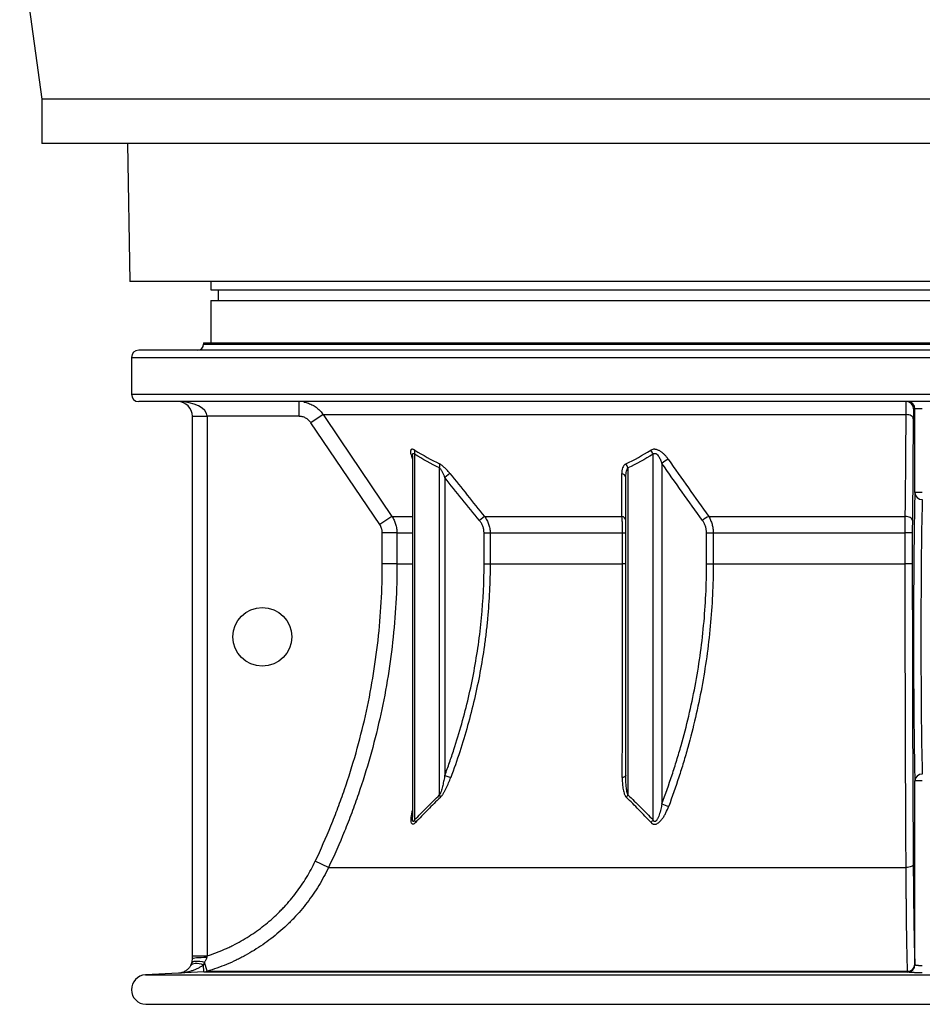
# Model space of a CAD drawing. Header units: millimetres. Extents: x 2016 to 3246, y 695 to 4145.
# Tile 1 of 8: x 2016 to 2630, y 695 to 1365. Entities that reach past the tile are written whole.
import ezdxf

# ---------------------------------------------------------------- set-up
doc = ezdxf.new("R2010")
doc.units = ezdxf.units.MM

msp = doc.modelspace()

# ---------------------------------------------------------------- linework, layer by layer
at = {"color": 7, "linetype": 'Continuous', "lineweight": 25}
for p, q in [((2015.92, 1421.1), (2030.92, 1311.1)), ((2030.92, 1311.1), (2030.92, 1281.1)), ((3230.92, 1311.1), (2030.92, 1311.1)), ((3230.92, 1281.1), (2030.92, 1281.1)), ((2089.28, 1281.1), (2090.92, 1187.21)), ((3170.92, 1187.21), (2090.92, 1187.21)), ((2145.92, 1187.21), (2145.92, 1181.41)), ((2145.92, 1181.41), (3115.92, 1181.41)), ((2150.92, 1181.41), (2150.92, 1174.11)), ((2145.92, 1174.11), (2145.92, 1145.41)), ((2145.92, 1174.11), (3115.92, 1174.11)), ((2140.92, 1145.41), (2140.92, 1144.41)), ((2140.92, 1145.41), (3120.92, 1145.41)), ((3164.92, 1140.41), (2096.92, 1140.41)), ((2091.92, 1135.41), (2091.92, 1110.41)), ((3164.92, 1105.41), (2096.92, 1105.41)), ((2205.7, 1105.41), (2205.7, 1095.41)), ((2624.79, 1100.41), (2623.86, 1100.41)), ((2629.79, 1100.41), (2624.79, 1100.41)), ((2624.79, 1043.49), (2624.79, 1100.41)), ((2133.42, 1095.41), (2143.42, 1095.41)), ((2133.42, 728.35), (2133.42, 1095.41)), ((2205.7, 1095.41), (2143.42, 1095.41)), ((2143.42, 1095.41), (2143.42, 728.35)), ((2222.28, 1096.6), (2214, 1091)), ((2222.28, 1096.6), (2618.8, 1096.6)), ((2623.68, 1093.8), (2623.03, 1024.56)), ((2260.8, 1021.77), (2214, 1091)), ((2283.03, 1068.51), (2283.03, 1068.53)), ((2283.03, 1068.48), (2283.03, 822.73)), ((2284.49, 1069.56), (2284.49, 820.85)), ((2446.65, 820.85), (2446.65, 1069.56)), ((2301.53, 837.81), (2301.53, 1060.26)), ((2429.62, 1060.26), (2429.62, 837.81)), ((2452.69, 1063.42), (2452.69, 831.83)), ((2308.56, 1056.47), (2305.07, 1053.68)), ((2305.07, 1053.68), (2305.07, 851.17)), ((2428.15, 851.17), (2428.15, 1053.68)), ((2629.79, 1043.49), (2624.79, 1043.49)), ((2269.07, 1027.36), (2260.8, 1021.77)), ((2332.03, 1027.36), (2328.61, 1024.56)), ((2332.03, 1027.36), (2425.5, 1027.36)), ((2484.5, 1027.36), (2618.17, 1027.36)), ((2272.49, 1016.18), (2262.51, 1016.18)), ((2262.51, 995.15), (2262.51, 1016.18)), ((2272.49, 1016.18), (2272.49, 995.15)), ((2331.73, 1016.18), (2335.84, 1016.18)), ((2331.73, 995.15), (2331.73, 1016.18)), ((2335.84, 1016.18), (2426, 1016.18)), ((2335.84, 1016.18), (2335.84, 995.15)), ((2426, 1016.18), (2428.15, 1016.18)), ((2426, 995.15), (2426, 1016.18)), ((2483.08, 995.15), (2483.08, 1016.18)), ((2483.08, 1016.18), (2487.57, 1016.18)), ((2487.57, 1016.18), (2618.17, 1016.18)), ((2487.57, 1016.18), (2487.57, 995.15)), ((2622.99, 1016.18), (2618.17, 1016.18)), ((2618.17, 995.15), (2618.17, 1016.18)), ((2622.99, 1016.18), (2622.99, 995.15)), ((2272.49, 995.15), (2262.51, 995.15)), ((2331.73, 995.15), (2335.84, 995.15)), ((2335.84, 995.15), (2426, 995.15)), ((2428.15, 995.15), (2426, 995.15)), ((2483.08, 995.15), (2487.57, 995.15)), ((2487.57, 995.15), (2618.17, 995.15)), ((2622.99, 995.15), (2618.17, 995.15)), ((2305.07, 851.17), (2309.09, 849.67)), ((2629.79, 847.34), (2624.79, 847.34)), ((2624.79, 722.37), (2624.79, 847.34)), ((2283.04, 822.48), (2283.05, 822.73)), ((2225.97, 788.51), (2216.94, 792.79)), ((2225.97, 788.51), (2618.77, 788.51)), ((2133.42, 728.35), (2143.42, 728.35)), ((2143.38, 717.88), (2141.54, 724.1)), ((2141.07, 717.48), (2123.94, 716.58)), ((2141.07, 717.48), (2140.81, 722.34)), ((2141.07, 717.48), (2619.77, 717.48)), ((2143.38, 717.88), (2619.78, 717.88)), ((2619.8, 717.37), (2619.77, 717.48)), ((2624.76, 722.47), (2624.79, 722.37)), ((2123.94, 716.61), (2101.39, 715.43)), ((2105.02, 695.41), (3156.82, 695.41))]:
    msp.add_line(p, q, dxfattribs=at)
at = {"color": 1, "linetype": 'Continuous', "lineweight": 25}
for p, q in [((2140.92, 1144.41), (3120.92, 1144.41)), ((2091.92, 1135.41), (3169.92, 1135.41)), ((2091.92, 1110.41), (3169.92, 1110.41)), ((2269.07, 1027.36), (2283.03, 1027.36)), ((2272.49, 1016.18), (2283.03, 1016.18)), ((2272.49, 995.15), (2283.03, 995.15)), ((2101.39, 715.43), (3160.44, 715.43)), ((2101.69, 695.45), (3160.14, 695.45))]:
    msp.add_line(p, q, dxfattribs=at)
at = {"color": 7, "linetype": 'Continuous', "lineweight": 25, "flags": 128}
for points in [[(2222.28, 1096.6), (2233.48, 1080.02), (2269.07, 1027.36)], [(2618.17, 1027.36), (2618.25, 1035.65), (2618.55, 1068.8), (2618.8, 1096.6)], [(2623.68, 1093.8), (2623.58, 1094.33), (2623.3, 1094.85), (2622.84, 1095.32), (2622.24, 1095.74), (2621.51, 1096.09), (2620.67, 1096.36), (2619.76, 1096.53), (2618.8, 1096.6)], [(2623.03, 1024.56), (2622.93, 1025.1), (2622.65, 1025.61), (2622.2, 1026.08), (2621.6, 1026.5), (2620.86, 1026.85), (2620.03, 1027.12), (2619.12, 1027.29), (2618.17, 1027.36)], [(2428.15, 851.17), (2428.11, 850.95), (2427.99, 850.73), (2427.78, 850.51), (2427.5, 850.31), (2427.15, 850.12), (2426.73, 849.95), (2426.25, 849.8), (2425.72, 849.67)], [(2623.64, 790.65), (2623.53, 790.24), (2623.25, 789.85), (2622.8, 789.49), (2622.2, 789.17), (2621.46, 788.9), (2620.63, 788.7), (2619.72, 788.57), (2618.77, 788.51)], [(2132.97, 723.66), (2133.27, 724.11), (2133.83, 724.45), (2134.65, 724.69), (2135.7, 724.81), (2136.96, 724.81), (2138.38, 724.68), (2139.92, 724.45), (2141.54, 724.1)], [(2133.42, 726.6), (2133.6, 726.75), (2134.15, 726.9), (2135.05, 727.04), (2136.26, 727.16), (2137.73, 727.25), (2139.41, 727.33), (2141.25, 727.38), (2143.16, 727.39)], [(2132.25, 721.91), (2132.71, 722.5), (2133.4, 722.95), (2134.29, 723.25), (2135.36, 723.39), (2136.58, 723.37), (2137.92, 723.18), (2139.34, 722.84), (2140.81, 722.34)]]:
    msp.add_lwpolyline(points, dxfattribs=at)
at = {"color": 7, "linetype": 'Continuous', "lineweight": 25}
msp.add_circle((2180.92, 945.41), 20, dxfattribs=at)
for centre, radius, start, end in [((2096.92, 1135.41), 5, 90, 180), ((2136.92, 1144.41), 4, 270, 0), ((2096.92, 1110.41), 5, 180, 270), ((2123.42, 1095.41), 10, 0, 90), ((2618.86, 1100.41), 5, 359.99721, 89.99721), ((2619.79, 1100.41), 5, 359.99721, 89.99721), ((2279.72, 1071.16), 5.03, 341.46098, 13.74788), ((2439.45, 1067.34), 7.54, 17.11266, 41.68848), ((2462.5, 1052.93), 14.36, 112.3324, 133.08872), ((2296.34, 1061.64), 5.37, 345.00981, 15.19754), ((2422.47, 1058.5), 7.36, 13.79031, 38.19907), ((2424.82, 1053.14), 3.38, 9.10117, 80.39462), ((2629.66, 1043.69), 4.87, 182.35057, 271.54987), ((2424.84, 1024.08), 3.35, 8.34361, 78.63275), ((2490.2, 1014.33), 14.22, 113.64849, 133.99008), ((2629.66, 847.14), 4.87, 88.45013, 177.64943), ((2296.86, 835.54), 5.19, 6.93049, 25.95152), ((2422.66, 841.13), 7.7, 319.879, 334.48296), ((2463.02, 852.6), 23.2, 243.55784, 255.70038), ((2280.28, 818.54), 4.8, 5.80615, 28.73411), ((2439.65, 824.58), 7.93, 315.61845, 331.99511), ((2140.54, 727.44), 9.98, 273.00418, 286.50043), ((2619.76, 722.48), 5, 270.08063, 359.91458), ((2619.82, 722.8), 4.92, 269.45225, 358.52239), ((2619.79, 722.37), 5, 270.08018, 359.91458), ((2101.92, 705.45), 10, 93, 268.7312), ((2105.02, 845.41), 150, 268.7312, 270)]:
    msp.add_arc(centre, radius, start, end, dxfattribs=at)
for centre, major_axis, ratio, start_param, end_param in [((2123.42, 1095.41), (20, 0), 0.5, 0, 1.570796), ((2625.31, 945.41), (0, 105), 0.013964, 0.365207, 2.776385), ((2630.31, 945.41), (0, 100), 0.014662, 0.365207, 2.776385)]:
    msp.add_ellipse(centre, major_axis=major_axis, ratio=ratio, start_param=start_param, end_param=end_param, dxfattribs=at)
for points, knots in [([(2618.8, 1096.6), (2618.81, 1097.96), (2618.81, 1099.18), (2618.81, 1100.54), (2618.82, 1100.81), (2618.82, 1101.31), (2618.82, 1101.56), (2618.82, 1102.27), (2618.82, 1102.69), (2618.83, 1103.45), (2618.83, 1103.79), (2618.83, 1104.37), (2618.84, 1104.62), (2618.84, 1105.21), (2618.85, 1105.41), (2618.86, 1105.41)], [0, 0, 0, 0, 0.25, 0.25, 0.3125, 0.3125, 0.375, 0.375, 0.5, 0.5, 0.625, 0.625, 0.75, 0.75, 1, 1, 1, 1]), ([(2623.86, 1100.41), (2623.84, 1100.41), (2623.82, 1100.26), (2623.8, 1099.82), (2623.79, 1099.63), (2623.77, 1099.19), (2623.76, 1098.94), (2623.75, 1098.37), (2623.74, 1098.05), (2623.73, 1097.52), (2623.73, 1097.34), (2623.72, 1096.96), (2623.72, 1096.76), (2623.7, 1095.74), (2623.69, 1094.82), (2623.68, 1093.8)], [0, 0, 0, 0, 0.25, 0.25, 0.375, 0.375, 0.5, 0.5, 0.625, 0.625, 0.6875, 0.6875, 0.75, 0.75, 1, 1, 1, 1]), ([(2214, 1091), (2213.54, 1091.69), (2213.01, 1092.3), (2212.1, 1093.12), (2211.77, 1093.38), (2211.1, 1093.84), (2210.76, 1094.05), (2210.04, 1094.43), (2209.67, 1094.6), (2208.91, 1094.9), (2208.51, 1095.02), (2207.33, 1095.31), (2206.52, 1095.41), (2205.7, 1095.41)], [0, 0, 0, 0, 0.25, 0.25, 0.375, 0.375, 0.5, 0.5, 0.625, 0.625, 0.75, 0.75, 1, 1, 1, 1]), ([(2284.61, 1072.35), (2284.4, 1072.48), (2284.19, 1072.6), (2283.79, 1072.78), (2283.6, 1072.86), (2283.24, 1072.96), (2283.07, 1072.99), (2282.76, 1073.01), (2282.62, 1072.99), (2282.37, 1072.91), (2282.26, 1072.85), (2282.07, 1072.68), (2281.99, 1072.58), (2281.87, 1072.34), (2281.82, 1072.2), (2281.75, 1071.91), (2281.73, 1071.74), (2281.71, 1071.22), (2281.73, 1070.83), (2281.86, 1070), (2281.96, 1069.56), (2282.32, 1068.19), (2282.67, 1067.22), (2283.08, 1066.21)], [0, 0, 0, 0, 0.0625, 0.0625, 0.125, 0.125, 0.1875, 0.1875, 0.25, 0.25, 0.3125, 0.3125, 0.375, 0.375, 0.4375, 0.4375, 0.5, 0.5, 0.625, 0.625, 0.75, 0.75, 1, 1, 1, 1]), ([(2457.04, 1066.21), (2456.69, 1066.72), (2456.32, 1067.21), (2455.53, 1068.19), (2455.11, 1068.66), (2454.23, 1069.57), (2453.77, 1070.01), (2452.78, 1070.83), (2452.26, 1071.23), (2451.44, 1071.74), (2451.16, 1071.91), (2450.59, 1072.2), (2450.3, 1072.34), (2449.7, 1072.58), (2449.41, 1072.68), (2448.81, 1072.85), (2448.5, 1072.91), (2447.91, 1072.99), (2447.62, 1073.01), (2447.05, 1072.99), (2446.77, 1072.96), (2445.97, 1072.8), (2445.5, 1072.61), (2445.08, 1072.35)], [0, 0, 0, 0, 0.125, 0.125, 0.25, 0.25, 0.375, 0.375, 0.5, 0.5, 0.5625, 0.5625, 0.625, 0.625, 0.6875, 0.6875, 0.75, 0.75, 0.8125, 0.8125, 0.875, 0.875, 1, 1, 1, 1]), ([(2446.65, 1069.56), (2446.77, 1069.7), (2446.9, 1069.83), (2447.2, 1070.04), (2447.37, 1070.13), (2447.65, 1070.19), (2447.74, 1070.2), (2447.94, 1070.21), (2448.04, 1070.2), (2448.24, 1070.16), (2448.34, 1070.13), (2448.53, 1070.05), (2448.62, 1070.01), (2448.9, 1069.85), (2449.07, 1069.73), (2449.41, 1069.44), (2449.56, 1069.29), (2450, 1068.81), (2450.26, 1068.46), (2450.74, 1067.73), (2450.96, 1067.35), (2451.37, 1066.59), (2451.55, 1066.2), (2452.09, 1065.03), (2452.41, 1064.22), (2452.69, 1063.42)], [0, 0, 0, 0, 0.0625, 0.0625, 0.125, 0.125, 0.15625, 0.15625, 0.1875, 0.1875, 0.21875, 0.21875, 0.25, 0.25, 0.3125, 0.3125, 0.375, 0.375, 0.5, 0.5, 0.625, 0.625, 0.75, 0.75, 1, 1, 1, 1]), ([(2308.56, 1056.47), (2308.02, 1057.15), (2307.47, 1057.81), (2306.62, 1058.76), (2306.33, 1059.08), (2305.74, 1059.69), (2305.44, 1059.99), (2304.85, 1060.57), (2304.55, 1060.85), (2303.94, 1061.39), (2303.63, 1061.65), (2302.71, 1062.36), (2302.11, 1062.77), (2301.52, 1063.05)], [0, 0, 0, 0, 0.25, 0.25, 0.375, 0.375, 0.5, 0.5, 0.625, 0.625, 0.75, 0.75, 1, 1, 1, 1]), ([(2301.53, 1060.26), (2301.72, 1060.07), (2301.9, 1059.85), (2302.25, 1059.38), (2302.42, 1059.12), (2302.91, 1058.33), (2303.21, 1057.78), (2303.78, 1056.63), (2304.06, 1056.05), (2304.58, 1054.87), (2304.83, 1054.28), (2305.07, 1053.68)], [0, 0, 0, 0, 0.125, 0.125, 0.25, 0.25, 0.5, 0.5, 0.75, 0.75, 1, 1, 1, 1]), ([(2428.25, 1063.05), (2427.96, 1062.91), (2427.7, 1062.74), (2427.23, 1062.34), (2427.02, 1062.12), (2426.46, 1061.4), (2426.18, 1060.86), (2425.75, 1059.69), (2425.6, 1059.08), (2425.42, 1057.8), (2425.38, 1057.15), (2425.38, 1056.47)], [0, 0, 0, 0, 0.125, 0.125, 0.25, 0.25, 0.5, 0.5, 0.75, 0.75, 1, 1, 1, 1]), ([(2428.15, 1053.68), (2428.15, 1054.28), (2428.17, 1054.87), (2428.25, 1056.05), (2428.31, 1056.63), (2428.5, 1057.77), (2428.63, 1058.33), (2428.9, 1059.12), (2429.01, 1059.38), (2429.27, 1059.85), (2429.43, 1060.07), (2429.62, 1060.26)], [0, 0, 0, 0, 0.25, 0.25, 0.5, 0.5, 0.75, 0.75, 0.875, 0.875, 1, 1, 1, 1]), ([(2269.07, 1027.36), (2269.63, 1026.53), (2270.12, 1025.68), (2270.96, 1023.9), (2271.32, 1022.99), (2271.76, 1021.57), (2271.88, 1021.08), (2272.1, 1020.11), (2272.2, 1019.63), (2272.42, 1018.16), (2272.49, 1017.17), (2272.49, 1016.18)], [0, 0, 0, 0, 0.25, 0.25, 0.5, 0.5, 0.625, 0.625, 0.75, 0.75, 1, 1, 1, 1]), ([(2332.03, 1027.36), (2332.63, 1026.55), (2333.17, 1025.71), (2334.11, 1023.95), (2334.51, 1023.04), (2335.01, 1021.61), (2335.15, 1021.12), (2335.4, 1020.15), (2335.5, 1019.66), (2335.75, 1018.19), (2335.84, 1017.19), (2335.84, 1016.18)], [0, 0, 0, 0, 0.25, 0.25, 0.5, 0.5, 0.625, 0.625, 0.75, 0.75, 1, 1, 1, 1]), ([(2426, 1016.18), (2426, 1017.19), (2425.99, 1018.19), (2425.95, 1020.15), (2425.92, 1021.12), (2425.83, 1023.03), (2425.78, 1023.95), (2425.65, 1025.71), (2425.58, 1026.55), (2425.5, 1027.36)], [0, 0, 0, 0, 0.25, 0.25, 0.5, 0.5, 0.75, 0.75, 1, 1, 1, 1]), ([(2484.5, 1027.36), (2484.98, 1026.56), (2485.42, 1025.72), (2486.18, 1023.96), (2486.5, 1023.05), (2486.9, 1021.62), (2487.02, 1021.13), (2487.22, 1020.16), (2487.3, 1019.67), (2487.51, 1018.19), (2487.57, 1017.19), (2487.57, 1016.18)], [0, 0, 0, 0, 0.25, 0.25, 0.5, 0.5, 0.625, 0.625, 0.75, 0.75, 1, 1, 1, 1]), ([(2618.17, 1016.18), (2618.17, 1017.17), (2618.17, 1018.16), (2618.17, 1020.1), (2618.17, 1021.06), (2618.17, 1022.48), (2618.17, 1022.96), (2618.17, 1023.88), (2618.17, 1024.34), (2618.17, 1025.67), (2618.17, 1026.53), (2618.17, 1027.36)], [0, 0, 0, 0, 0.25, 0.25, 0.5, 0.5, 0.625, 0.625, 0.75, 0.75, 1, 1, 1, 1]), ([(2262.51, 1016.18), (2262.51, 1016.68), (2262.48, 1017.17), (2262.37, 1017.9), (2262.32, 1018.15), (2262.21, 1018.63), (2262.14, 1018.87), (2261.78, 1020.06), (2261.36, 1020.94), (2260.8, 1021.77)], [0, 0, 0, 0, 0.25, 0.25, 0.375, 0.375, 0.5, 0.5, 1, 1, 1, 1]), ([(2331.73, 1016.18), (2331.73, 1016.95), (2331.66, 1017.7), (2331.45, 1018.82), (2331.36, 1019.19), (2331.16, 1019.92), (2331.04, 1020.28), (2330.63, 1021.36), (2330.3, 1022.04), (2329.53, 1023.35), (2329.1, 1023.97), (2328.61, 1024.56)], [0, 0, 0, 0, 0.25, 0.25, 0.375, 0.375, 0.5, 0.5, 0.75, 0.75, 1, 1, 1, 1]), ([(2483.08, 1016.18), (2483.08, 1016.95), (2483.02, 1017.71), (2482.83, 1018.83), (2482.75, 1019.2), (2482.57, 1019.93), (2482.46, 1020.29), (2482.1, 1021.37), (2481.81, 1022.05), (2481.13, 1023.35), (2480.75, 1023.97), (2480.32, 1024.56)], [0, 0, 0, 0, 0.25, 0.25, 0.375, 0.375, 0.5, 0.5, 0.75, 0.75, 1, 1, 1, 1]), ([(2623.03, 1024.56), (2623.02, 1023.95), (2623.02, 1023.3), (2623.01, 1022.3), (2623.01, 1021.96), (2623.01, 1021.26), (2623, 1020.91), (2623, 1019.13), (2622.99, 1017.67), (2622.99, 1016.18)], [0, 0, 0, 0, 0.25, 0.25, 0.375, 0.375, 0.5, 0.5, 1, 1, 1, 1]), ([(2216.94, 792.79), (2220.71, 800.72), (2224.24, 808.75), (2229.21, 820.93), (2230.81, 825.01), (2233.12, 831.17), (2233.88, 833.23), (2235.36, 837.35), (2236.09, 839.43), (2242.51, 858.09), (2247.25, 874.84), (2254.84, 908.66), (2257.7, 925.74), (2261.54, 960.2), (2262.51, 977.59), (2262.51, 995.15)], [0, 0, 0, 0, 0.125, 0.125, 0.1875, 0.1875, 0.21875, 0.21875, 0.25, 0.25, 0.5, 0.5, 0.75, 0.75, 1, 1, 1, 1]), ([(2272.49, 995.15), (2272.49, 977.23), (2271.49, 959.47), (2267.58, 924.28), (2264.66, 906.85), (2256.91, 872.31), (2252.08, 855.21), (2245.52, 836.16), (2244.78, 834.04), (2243.26, 829.83), (2242.49, 827.72), (2240.13, 821.43), (2238.49, 817.26), (2233.42, 804.81), (2229.81, 796.61), (2225.97, 788.51)], [0, 0, 0, 0, 0.25, 0.25, 0.5, 0.5, 0.75, 0.75, 0.78125, 0.78125, 0.8125, 0.8125, 0.875, 0.875, 1, 1, 1, 1]), ([(2305.07, 851.17), (2306.15, 854.07), (2307.21, 856.98), (2309.25, 862.82), (2310.24, 865.74), (2313.12, 874.52), (2314.9, 880.4), (2319.87, 898.11), (2322.65, 910.01), (2327.14, 934), (2328.85, 946.09), (2331.14, 970.47), (2331.73, 982.76), (2331.73, 995.15)], [0, 0, 0, 0, 0.0625, 0.0625, 0.125, 0.125, 0.25, 0.25, 0.5, 0.5, 0.75, 0.75, 1, 1, 1, 1]), ([(2335.84, 995.15), (2335.84, 988.94), (2335.69, 982.72), (2335.11, 970.31), (2334.68, 964.11), (2333.81, 954.84), (2333.49, 951.75), (2332.77, 945.58), (2332.37, 942.49), (2331.09, 933.27), (2330.09, 927.16), (2326.69, 908.92), (2323.89, 896.89), (2317.25, 873.09), (2313.42, 861.32), (2309.09, 849.67)], [0, 0, 0, 0, 0.125, 0.125, 0.25, 0.25, 0.3125, 0.3125, 0.375, 0.375, 0.5, 0.5, 0.75, 0.75, 1, 1, 1, 1]), ([(2425.72, 849.67), (2425.73, 852.6), (2425.74, 855.54), (2425.76, 861.44), (2425.77, 864.39), (2425.8, 873.27), (2425.82, 879.21), (2425.87, 897.11), (2425.9, 909.13), (2425.95, 933.37), (2425.97, 945.59), (2426, 970.22), (2426, 982.64), (2426, 995.15)], [0, 0, 0, 0, 0.0625, 0.0625, 0.125, 0.125, 0.25, 0.25, 0.5, 0.5, 0.75, 0.75, 1, 1, 1, 1]), ([(2452.69, 831.83), (2455.13, 838.3), (2457.44, 844.84), (2460.71, 854.74), (2461.76, 858.06), (2463.8, 864.72), (2464.78, 868.05), (2469.5, 884.76), (2472.68, 898.25), (2477.81, 925.49), (2479.77, 939.24), (2482.4, 966.99), (2483.08, 981), (2483.08, 995.15)], [0, 0, 0, 0, 0.125, 0.125, 0.1875, 0.1875, 0.25, 0.25, 0.5, 0.5, 0.75, 0.75, 1, 1, 1, 1]), ([(2487.57, 995.15), (2487.57, 980.86), (2486.9, 966.71), (2484.28, 938.67), (2482.34, 924.79), (2477.22, 897.27), (2474.06, 883.63), (2469.35, 866.74), (2468.38, 863.37), (2466.35, 856.65), (2465.29, 853.29), (2462.04, 843.28), (2459.73, 836.67), (2457.29, 830.12)], [0, 0, 0, 0, 0.25, 0.25, 0.5, 0.5, 0.75, 0.75, 0.8125, 0.8125, 0.875, 0.875, 1, 1, 1, 1]), ([(2618.77, 788.51), (2618.67, 804.68), (2618.58, 821.14), (2618.44, 854.61), (2618.37, 871.62), (2618.3, 897.56), (2618.28, 906.28), (2618.25, 919.46), (2618.24, 923.87), (2618.22, 932.73), (2618.22, 937.17), (2618.2, 950.5), (2618.19, 959.41), (2618.17, 977.26), (2618.17, 986.21), (2618.17, 995.15)], [0, 0, 0, 0, 0.25, 0.25, 0.5, 0.5, 0.625, 0.625, 0.6875, 0.6875, 0.75, 0.75, 0.875, 0.875, 1, 1, 1, 1]), ([(2622.99, 995.15), (2622.99, 977.44), (2623.01, 959.79), (2623.04, 937.82), (2623.05, 933.42), (2623.07, 924.65), (2623.08, 920.29), (2623.11, 907.24), (2623.13, 898.61), (2623.21, 872.93), (2623.28, 856.09), (2623.44, 822.95), (2623.53, 806.66), (2623.64, 790.65)], [0, 0, 0, 0, 0.25, 0.25, 0.3125, 0.3125, 0.375, 0.375, 0.5, 0.5, 0.75, 0.75, 1, 1, 1, 1]), ([(2305.07, 851.17), (2304.85, 850.03), (2304.63, 848.88), (2304.15, 846.6), (2303.89, 845.47), (2303.48, 843.77), (2303.34, 843.21), (2303.04, 842.09), (2302.88, 841.53), (2302.55, 840.43), (2302.37, 839.88), (2302.09, 839.08), (2301.99, 838.82), (2301.77, 838.3), (2301.66, 838.05), (2301.53, 837.81)], [0, 0, 0, 0, 0.25, 0.25, 0.5, 0.5, 0.625, 0.625, 0.75, 0.75, 0.875, 0.875, 0.9375, 0.9375, 1, 1, 1, 1]), ([(2429.62, 837.81), (2429.49, 838.05), (2429.39, 838.3), (2429.21, 838.81), (2429.14, 839.08), (2428.93, 839.88), (2428.83, 840.43), (2428.56, 842.09), (2428.45, 843.21), (2428.28, 845.46), (2428.23, 846.6), (2428.17, 848.88), (2428.15, 850.03), (2428.15, 851.17)], [0, 0, 0, 0, 0.0625, 0.0625, 0.125, 0.125, 0.25, 0.25, 0.5, 0.5, 0.75, 0.75, 1, 1, 1, 1]), ([(2302.02, 836.17), (2302.21, 836.36), (2302.41, 836.57), (2302.79, 837.02), (2302.97, 837.25), (2303.51, 837.98), (2303.85, 838.5), (2304.51, 839.57), (2304.83, 840.13), (2305.44, 841.27), (2305.74, 841.85), (2306.6, 843.6), (2307.13, 844.8), (2308.15, 847.21), (2308.63, 848.43), (2309.09, 849.67)], [0, 0, 0, 0, 0.0625, 0.0625, 0.125, 0.125, 0.25, 0.25, 0.375, 0.375, 0.5, 0.5, 0.75, 0.75, 1, 1, 1, 1]), ([(2425.72, 849.67), (2425.71, 848.43), (2425.74, 847.21), (2425.87, 844.78), (2425.98, 843.59), (2426.25, 841.84), (2426.35, 841.27), (2426.61, 840.14), (2426.75, 839.59), (2427.03, 838.78), (2427.12, 838.51), (2427.34, 837.99), (2427.46, 837.73), (2427.73, 837.24), (2427.87, 837.01), (2428.19, 836.57), (2428.36, 836.36), (2428.56, 836.17)], [0, 0, 0, 0, 0.25, 0.25, 0.5, 0.5, 0.625, 0.625, 0.75, 0.75, 0.8125, 0.8125, 0.875, 0.875, 0.9375, 0.9375, 1, 1, 1, 1]), ([(2284.49, 820.85), (2287.29, 823.77), (2290.1, 826.65), (2295.78, 832.31), (2298.64, 835.1), (2301.53, 837.81)], [0, 0, 0, 0, 0.5, 0.5, 1, 1, 1, 1]), ([(2429.62, 837.81), (2432.51, 835.1), (2435.37, 832.31), (2441.04, 826.65), (2443.86, 823.77), (2446.65, 820.85)], [0, 0, 0, 0, 0.5, 0.5, 1, 1, 1, 1]), ([(2302.02, 836.17), (2299.14, 833.42), (2296.29, 830.6), (2290.64, 824.88), (2287.84, 821.97), (2285.06, 819.03)], [0, 0, 0, 0, 0.5, 0.5, 1, 1, 1, 1]), ([(2445.32, 819.03), (2442.57, 821.97), (2439.8, 824.88), (2434.22, 830.6), (2431.4, 833.42), (2428.56, 836.17)], [0, 0, 0, 0, 0.5, 0.5, 1, 1, 1, 1]), ([(2452.69, 831.83), (2452.45, 830.57), (2452.19, 829.32), (2451.59, 826.83), (2451.25, 825.6), (2450.64, 823.77), (2450.42, 823.17), (2450.04, 822.28), (2449.9, 821.98), (2449.61, 821.41), (2449.45, 821.13), (2449.18, 820.73), (2449.09, 820.6), (2448.89, 820.35), (2448.78, 820.23), (2448.55, 820.02), (2448.42, 819.92), (2448.15, 819.78), (2448, 819.74), (2447.79, 819.74), (2447.71, 819.75), (2447.58, 819.79), (2447.51, 819.82), (2447.33, 819.92), (2447.22, 820.01), (2447.03, 820.22), (2446.94, 820.34), (2446.79, 820.59), (2446.72, 820.72), (2446.65, 820.85)], [0, 0, 0, 0, 0.25, 0.25, 0.5, 0.5, 0.625, 0.625, 0.6875, 0.6875, 0.75, 0.75, 0.78125, 0.78125, 0.8125, 0.8125, 0.84375, 0.84375, 0.875, 0.875, 0.890625, 0.890625, 0.90625, 0.90625, 0.9375, 0.9375, 0.96875, 0.96875, 1, 1, 1, 1]), ([(2445.32, 819.03), (2445.44, 818.9), (2445.56, 818.79), (2445.82, 818.57), (2445.96, 818.46), (2446.25, 818.28), (2446.4, 818.2), (2446.72, 818.07), (2446.89, 818.01), (2447.41, 817.9), (2447.77, 817.89), (2448.52, 817.99), (2448.89, 818.11), (2449.62, 818.44), (2449.97, 818.65), (2450.63, 819.13), (2450.95, 819.4), (2451.55, 819.96), (2451.83, 820.26), (2452.38, 820.89), (2452.64, 821.21), (2453.38, 822.2), (2453.82, 822.88), (2454.65, 824.27), (2455.03, 824.98), (2456.11, 827.14), (2456.73, 828.61), (2457.29, 830.12)], [0, 0, 0, 0, 0.03125, 0.03125, 0.0625, 0.0625, 0.09375, 0.09375, 0.125, 0.125, 0.1875, 0.1875, 0.25, 0.25, 0.3125, 0.3125, 0.375, 0.375, 0.4375, 0.4375, 0.5, 0.5, 0.625, 0.625, 0.75, 0.75, 1, 1, 1, 1]), ([(2143.42, 728.35), (2147.43, 729.64), (2151.36, 731.14), (2156.19, 733.26), (2157.15, 733.69), (2159.05, 734.59), (2160, 735.06), (2162.83, 736.47), (2164.68, 737.46), (2170.14, 740.57), (2173.66, 742.81), (2180.45, 747.64), (2183.72, 750.22), (2188.44, 754.36), (2189.98, 755.78), (2192.25, 757.98), (2192.99, 758.72), (2194.47, 760.23), (2195.2, 761), (2198.77, 764.84), (2201.46, 768.05), (2206.48, 774.7), (2208.82, 778.15), (2213.14, 785.28), (2215.13, 788.97), (2216.94, 792.79)], [0, 0, 0, 0, 0.125, 0.125, 0.15625, 0.15625, 0.1875, 0.1875, 0.25, 0.25, 0.375, 0.375, 0.5, 0.5, 0.5625, 0.5625, 0.59375, 0.59375, 0.625, 0.625, 0.75, 0.75, 0.875, 0.875, 1, 1, 1, 1]), ([(2623.64, 790.65), (2623.66, 786.56), (2623.69, 782.59), (2623.74, 776.82), (2623.76, 774.92), (2623.79, 772.13), (2623.79, 771.2), (2623.81, 769.38), (2623.82, 768.48), (2623.87, 764.02), (2623.91, 760.62), (2624, 754.14), (2624.04, 751.07), (2624.11, 746.71), (2624.14, 745.29), (2624.19, 742.55), (2624.21, 741.22), (2624.29, 737.39), (2624.34, 735.05), (2624.45, 730.79), (2624.51, 728.87), (2624.62, 725.45), (2624.68, 723.95), (2624.74, 722.67)], [0, 0, 0, 0, 0.125, 0.125, 0.1875, 0.1875, 0.21875, 0.21875, 0.25, 0.25, 0.375, 0.375, 0.5, 0.5, 0.5625, 0.5625, 0.625, 0.625, 0.75, 0.75, 0.875, 0.875, 1, 1, 1, 1]), ([(2225.97, 788.51), (2223.95, 784.26), (2221.73, 780.16), (2216.89, 772.23), (2214.27, 768.4), (2208.64, 761.03), (2205.62, 757.48), (2201.6, 753.23), (2200.78, 752.39), (2199.12, 750.72), (2198.28, 749.9), (2195.74, 747.48), (2194, 745.92), (2188.7, 741.39), (2185.02, 738.56), (2177.39, 733.3), (2173.43, 730.86), (2168.3, 728.07), (2167.27, 727.53), (2165.18, 726.46), (2164.12, 725.94), (2160.94, 724.42), (2158.8, 723.47), (2152.31, 720.77), (2147.89, 719.21), (2143.38, 717.88)], [0, 0, 0, 0, 0.125, 0.125, 0.25, 0.25, 0.375, 0.375, 0.40625, 0.40625, 0.4375, 0.4375, 0.5, 0.5, 0.625, 0.625, 0.75, 0.75, 0.78125, 0.78125, 0.8125, 0.8125, 0.875, 0.875, 1, 1, 1, 1]), ([(2619.78, 717.88), (2619.72, 719.21), (2619.67, 720.77), (2619.56, 724.32), (2619.51, 726.31), (2619.41, 730.73), (2619.36, 733.16), (2619.29, 737.14), (2619.27, 738.52), (2619.22, 741.37), (2619.2, 742.84), (2619.13, 747.37), (2619.09, 750.56), (2619.02, 757.29), (2618.98, 760.82), (2618.94, 765.45), (2618.93, 766.39), (2618.91, 768.28), (2618.9, 769.24), (2618.88, 772.15), (2618.87, 774.12), (2618.84, 778.13), (2618.82, 780.16), (2618.8, 784.29), (2618.78, 786.39), (2618.77, 788.51)], [0, 0, 0, 0, 0.125, 0.125, 0.25, 0.25, 0.375, 0.375, 0.4375, 0.4375, 0.5, 0.5, 0.625, 0.625, 0.75, 0.75, 0.78125, 0.78125, 0.8125, 0.8125, 0.875, 0.875, 0.9375, 0.9375, 1, 1, 1, 1]), ([(2132.97, 723.66), (2133.11, 724.1), (2133.22, 724.56), (2133.37, 725.54), (2133.42, 726.06), (2133.42, 726.6)], [0, 0, 0, 0, 0.5, 0.5, 1, 1, 1, 1]), ([(2143.16, 727.39), (2143, 726.78), (2142.77, 726.21), (2142.22, 725.12), (2141.9, 724.59), (2141.54, 724.1)], [0, 0, 0, 0, 0.5, 0.5, 1, 1, 1, 1]), ([(2140.81, 722.34), (2140.52, 722.08), (2140.22, 721.82), (2139.61, 721.35), (2139.3, 721.13), (2138.34, 720.49), (2137.67, 720.11), (2136.32, 719.43), (2135.62, 719.12), (2134.21, 718.57), (2133.5, 718.32), (2131.35, 717.66), (2129.88, 717.33), (2127.66, 716.95), (2126.92, 716.85), (2125.81, 716.72), (2125.43, 716.69), (2124.87, 716.64), (2124.69, 716.63), (2124.31, 716.6), (2124.13, 716.59), (2123.94, 716.58)], [0, 0, 0, 0, 0.0625, 0.0625, 0.125, 0.125, 0.25, 0.25, 0.375, 0.375, 0.5, 0.5, 0.75, 0.75, 0.875, 0.875, 0.9375, 0.9375, 0.96875, 0.96875, 1, 1, 1, 1]), ([(2132.25, 721.91), (2132.11, 721.65), (2131.97, 721.41), (2131.67, 720.95), (2131.52, 720.73), (2131.05, 720.12), (2130.73, 719.76), (2130.07, 719.11), (2129.73, 718.82), (2129.04, 718.31), (2128.69, 718.08), (2127.62, 717.48), (2126.9, 717.18), (2125.8, 716.86), (2125.43, 716.77), (2124.87, 716.68), (2124.68, 716.65), (2124.4, 716.62), (2124.31, 716.61), (2124.13, 716.59), (2124.03, 716.59), (2123.94, 716.58)], [0, 0, 0, 0, 0.0625, 0.0625, 0.125, 0.125, 0.25, 0.25, 0.375, 0.375, 0.5, 0.5, 0.75, 0.75, 0.875, 0.875, 0.9375, 0.9375, 0.96875, 0.96875, 1, 1, 1, 1]), ([(2629.79, 716.86), (2629.13, 716.86), (2628.49, 716.87), (2627.2, 716.88), (2626.58, 716.89), (2625.69, 716.91), (2625.39, 716.91), (2624.82, 716.93), (2624.54, 716.94), (2623.73, 716.97), (2623.23, 716.99), (2622.31, 717.03), (2621.88, 717.06), (2621.16, 717.12), (2620.85, 717.15), (2620.47, 717.19), (2620.35, 717.21), (2620.16, 717.24), (2620.08, 717.26), (2619.88, 717.31), (2619.8, 717.34), (2619.8, 717.37)], [0, 0, 0, 0, 0.125, 0.125, 0.25, 0.25, 0.3125, 0.3125, 0.375, 0.375, 0.5, 0.5, 0.625, 0.625, 0.75, 0.75, 0.8125, 0.8125, 0.875, 0.875, 1, 1, 1, 1]), ([(2624.79, 722.37), (2624.79, 722.33), (2624.83, 722.3), (2624.93, 722.25), (2624.97, 722.23), (2625.07, 722.2), (2625.12, 722.19), (2625.31, 722.14), (2625.47, 722.11), (2625.83, 722.05), (2626.04, 722.03), (2626.5, 721.98), (2626.75, 721.96), (2627.16, 721.93), (2627.3, 721.92), (2627.59, 721.91), (2627.73, 721.9), (2628.18, 721.88), (2628.49, 721.87), (2629.14, 721.86), (2629.46, 721.86), (2629.79, 721.86)], [0, 0, 0, 0, 0.125, 0.125, 0.1875, 0.1875, 0.25, 0.25, 0.375, 0.375, 0.5, 0.5, 0.625, 0.625, 0.6875, 0.6875, 0.75, 0.75, 0.875, 0.875, 1, 1, 1, 1])]:
    msp.add_open_spline(points, degree=3, knots=knots, dxfattribs=at)
at = {"color": 1, "linetype": 'Continuous', "lineweight": 25}
for points, knots in [([(2209.1, 1105.12), (2210.18, 1104.88), (2212.36, 1104.4), (2215.44, 1102.98), (2218.14, 1101.17), (2220.48, 1099.03), (2221.67, 1097.41), (2222.28, 1096.6)], [0, 0, 0, 0, 0.207195, 0.413656, 0.626123, 0.810928, 1, 1, 1, 1]), ([(2283.05, 1068.53), (2283.04, 1068.64), (2283.01, 1069.18), (2283.12, 1069.78), (2283.37, 1070.14), (2283.6, 1070.23), (2283.84, 1070.16), (2284.16, 1069.93), (2284.37, 1069.7), (2284.49, 1069.56)], [0, 0, 0, 0, 0.086801, 0.410348, 0.543087, 0.631406, 0.75934, 0.849867, 1, 1, 1, 1]), ([(2285.06, 819.03), (2284.74, 818.72), (2284.16, 818.16), (2283.38, 817.84), (2282.77, 818.01), (2282.3, 818.82), (2282.13, 820.38), (2282.24, 822.44), (2282.51, 824.73), (2282.85, 826.39), (2283.03, 827.26)], [0, 0, 0, 0, 0.101249, 0.181484, 0.261883, 0.358356, 0.512009, 0.668547, 0.825532, 1, 1, 1, 1]), ([(2284.49, 820.85), (2284.34, 820.55), (2284.13, 820.14), (2283.83, 819.82), (2283.65, 819.73), (2283.5, 819.75), (2283.36, 819.9), (2283.24, 820.16), (2283.08, 820.89), (2283.01, 821.7), (2283.04, 822.39), (2283.04, 822.48)], [0, 0, 0, 0, 0.193186, 0.266677, 0.31963, 0.381644, 0.441093, 0.516079, 0.615223, 0.952089, 1, 1, 1, 1])]:
    msp.add_open_spline(points, degree=3, knots=knots, dxfattribs=at)
at = {"color": 7, "linetype": 'Continuous', "lineweight": 25}
for points in [[(2284.61, 1072.35), (2290.17, 1068.97), (2295.81, 1065.85), (2301.52, 1063.05)], [(2428.25, 1063.05), (2433.94, 1065.85), (2439.55, 1068.97), (2445.08, 1072.35)], [(2301.53, 1060.26), (2295.77, 1063.05), (2290.09, 1066.17), (2284.49, 1069.56)], [(2446.65, 1069.56), (2441.05, 1066.17), (2435.38, 1063.05), (2429.62, 1060.26)], [(2457.04, 1066.21), (2466.11, 1053.18), (2475.25, 1040.22), (2484.5, 1027.36)], [(2480.32, 1024.56), (2471.02, 1037.42), (2461.81, 1050.38), (2452.69, 1063.42)], [(2328.61, 1024.56), (2320.71, 1034.22), (2312.86, 1043.93), (2305.07, 1053.68)], [(2308.56, 1056.47), (2316.33, 1046.73), (2324.15, 1037.02), (2332.03, 1027.36)], [(2425.5, 1027.36), (2425.46, 1037.02), (2425.42, 1046.73), (2425.38, 1056.47)], [(2132.25, 721.91), (2132.52, 722.42), (2132.77, 722.99), (2132.97, 723.66)], [(2133.42, 726.6), (2133.42, 727.18), (2133.42, 727.77), (2133.42, 728.35)], [(2141.54, 724.1), (2141.35, 723.47), (2141.1, 722.88), (2140.81, 722.34)], [(2143.42, 728.35), (2143.33, 728.03), (2143.25, 727.71), (2143.16, 727.39)], [(2619.77, 717.48), (2619.77, 717.52), (2619.77, 717.65), (2619.78, 717.88)], [(2624.74, 722.67), (2624.75, 722.56), (2624.76, 722.49), (2624.76, 722.47)]]:
    msp.add_open_spline(points, degree=3, dxfattribs=at)
at = {"color": 1, "linetype": 'Continuous', "lineweight": 25}
msp.add_open_spline([(2123.94, 716.58), (2123.94, 716.6), (2123.94, 716.61), (2123.94, 716.61)], degree=3, dxfattribs=at)

doc.saveas('drawing.dxf')
